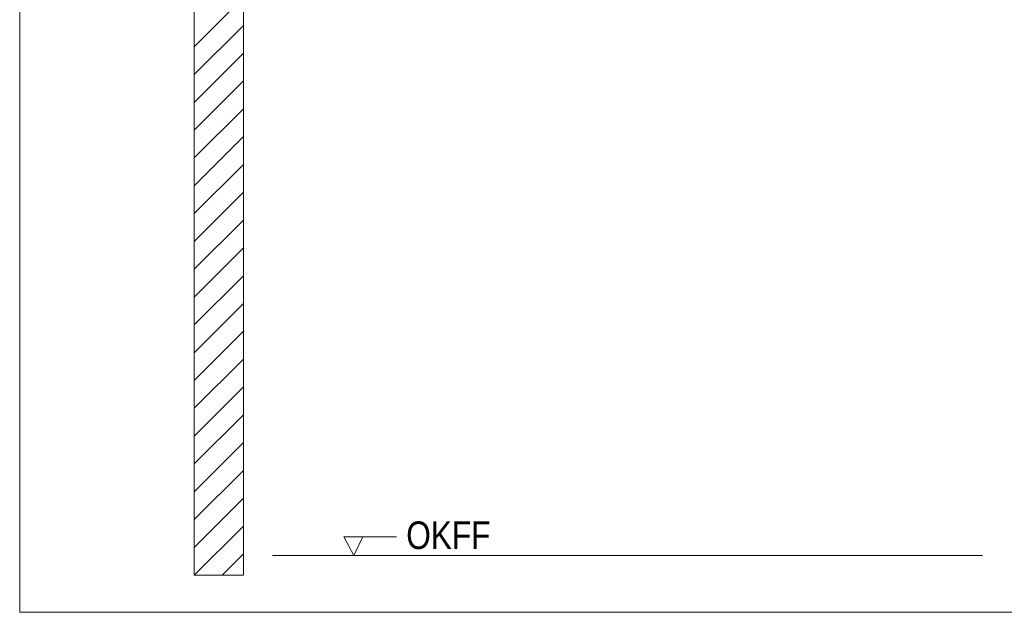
# Model space of a CAD drawing. Extents: x -620 to 3480, y 62 to 1112.
# Tile 156 of 256: x 217 to 267, y 697 to 727. Entities that reach past the tile are written whole.
import ezdxf
from ezdxf.lldxf.tags import DXFTag

# ---------------------------------------------------------------- set-up
doc = ezdxf.new("R2010")
doc.units = 0
doc.layers.get('0').update_dxf_attribs({"lineweight": 13})
doc.layers.add('E_Detail_Beschriftung', color=7, linetype='Continuous', lineweight=13, true_color=0x009900)
doc.layers.add('E_Detail_Wandschraffur', color=7, linetype='Continuous', lineweight=5, true_color=0xc0c0c0)
doc.layers.add('E_Detail_Linie_Text_Bem', color=7, linetype='Continuous', lineweight=13)
doc.styles.get("Standard").update_dxf_attribs({"font": 'ARIALN.TTF'})
tags = doc.linetypes.add('fein_strichliert', pattern=[4, 1, -2, 1]).pattern_tags.tags
tags[8:9] = [DXFTag(74, 4), DXFTag(75, 0), DXFTag(340, '0'), DXFTag(46, 0.0), DXFTag(50, 0.0), DXFTag(44, 0.0), DXFTag(45, 0.0)]
tags[6:7] = [DXFTag(74, 4), DXFTag(75, 0), DXFTag(340, '0'), DXFTag(46, 0.0), DXFTag(50, 0.0), DXFTag(44, 0.0), DXFTag(45, 0.0)]
tags[4:5] = [DXFTag(74, 4), DXFTag(75, 0), DXFTag(340, '0'), DXFTag(46, 0.0), DXFTag(50, 0.0), DXFTag(44, 0.0), DXFTag(45, 0.0)]
tags = doc.linetypes.add('fein_strichliert-A06GA2TT8I', pattern=[4, 1, -2, 1]).pattern_tags.tags
tags[8:9] = [DXFTag(74, 4), DXFTag(75, 0), DXFTag(340, '0'), DXFTag(46, 0.0), DXFTag(50, 0.0), DXFTag(44, 0.0), DXFTag(45, 0.0)]
tags[6:7] = [DXFTag(74, 4), DXFTag(75, 0), DXFTag(340, '0'), DXFTag(46, 0.0), DXFTag(50, 0.0), DXFTag(44, 0.0), DXFTag(45, 0.0)]
tags[4:5] = [DXFTag(74, 4), DXFTag(75, 0), DXFTag(340, '0'), DXFTag(46, 0.0), DXFTag(50, 0.0), DXFTag(44, 0.0), DXFTag(45, 0.0)]

# ---------------------------------------------------------------- blocks, each defined once
blk = doc.blocks.new('Referenz-A06GA2TW8I')
at = {"layer": 'E_Detail_Linie_Text_Bem', "linetype": 'fein_strichliert-A06GA2TT8I', "ltscale": 0.65}
for p, q in [((217.196, 758.158), (217.196, 696.841)), ((217.196, 696.841), (276.939, 696.841))]:
    blk.add_line(p, q, dxfattribs=at)
at = {"layer": 'E_Detail_Linie_Text_Bem', "linetype": 'Continuous', "ltscale": 0.13}
for p, q in [((226.063, 738.731), (226.063, 698.731)), ((228.563, 726.931), (228.563, 738.731)), ((228.563, 726.731), (228.563, 726.931)), ((228.563, 698.731), (228.563, 726.731)), ((230.047, 699.731), (266.13, 699.731)), ((226.063, 698.731), (228.563, 698.731))]:
    blk.add_line(p, q, dxfattribs=at)
at = {"layer": 'E_Detail_Linie_Text_Bem', "color": 0, "linetype": 'Continuous', "ltscale": 0.13}
for p, q in [((234.171, 699.731), (233.662, 700.68)), ((233.662, 700.68), (236.346, 700.68)), ((234.629, 700.684), (234.171, 699.731))]:
    blk.add_line(p, q, dxfattribs=at)
at = {"layer": 'E_Detail_Wandschraffur', "linetype": 'fein_strichliert', "ltscale": 0.13}
for p, q in [((226.063, 725.598), (228.563, 728.098)), ((226.063, 722.769), (228.563, 725.269)), ((226.063, 719.941), (228.563, 722.441)), ((226.063, 717.112), (228.563, 719.612)), ((226.063, 714.284), (228.563, 716.784)), ((226.063, 711.455), (228.563, 713.955)), ((226.063, 708.627), (228.563, 711.127)), ((226.063, 705.799), (228.563, 708.299)), ((226.063, 702.97), (228.563, 705.47)), ((226.063, 700.142), (228.563, 702.642)), ((227.48, 698.731), (228.563, 699.813))]:
    blk.add_line(p, q, dxfattribs=at)
at = {"layer": 'E_Detail_Wandschraffur', "linetype": 'ByBlock', "ltscale": 0.13}
for p, q in [((226.063, 724.183), (228.563, 726.683)), ((226.063, 721.355), (228.563, 723.855)), ((226.063, 718.527), (228.563, 721.027)), ((226.063, 715.698), (228.563, 718.198)), ((226.063, 712.87), (228.563, 715.37)), ((226.063, 710.041), (228.563, 712.541)), ((226.063, 707.213), (228.563, 709.713)), ((226.063, 704.384), (228.563, 706.884)), ((226.063, 701.556), (228.563, 704.056)), ((226.066, 698.731), (228.563, 701.228))]:
    blk.add_line(p, q, dxfattribs=at)
at = {"layer": 'E_Detail_Beschriftung', "linetype": 'Continuous', "ltscale": 0.13, "insert": (236.841, 701.461), "char_height": 1.4, "attachment_point": 1}
blk.add_mtext('{\\fArial Narrow;OKFF}', dxfattribs=at)

msp = doc.modelspace()

# ---------------------------------------------------------------- block references
at = {"color": 8, "lineweight": 25, "ltscale": 0.25, "true_color": 0x808080}
msp.add_blockref('Referenz-A06GA2TW8I', (0, 0), dxfattribs=at)

doc.saveas('drawing.dxf')
